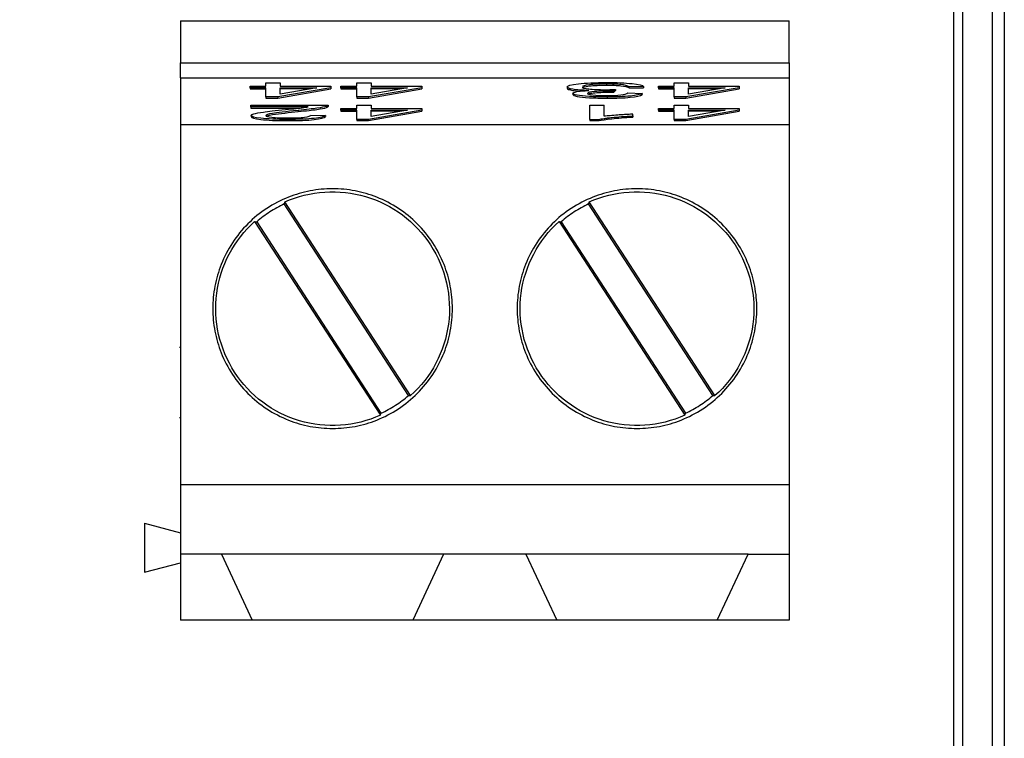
# Model space of a CAD drawing. Header units: millimetres. Extents: x 0 to 432, y 0 to 279.
# Tile 18 of 35: x 275 to 291, y 138 to 150. Entities that reach past the tile are written whole.
import ezdxf

# ---------------------------------------------------------------- set-up
doc = ezdxf.new("R2010")
doc.units = ezdxf.units.MM
doc.linetypes.add('SLD-Solid', pattern=[0])
doc.layers.add('DIMENSIONS', color=140, linetype='SLD-Solid', lineweight=25)
doc.styles.add('SLDTEXTSTYLE0', font='GOTHIC.TTF', dxfattribs={"width": 0.913})
doc.dimstyles.new('SLDDIMSTYLE0', dxfattribs={"dimtxt": 3.5, "dimasz": 3.5, "dimexe": 0, "dimexo": 0.0625, "dimgap": 0.875, "dimtad": 0, "dimtih": 1, "dimtoh": 1, "dimdec": 1, "dimrnd": 1e-09, "dimzin": 12, "dimdsep": 46, "dimtxsty": 'SLDTEXTSTYLE0', "dimsah": 1, "dimcen": 0.09, "dimadec": 0, "dimazin": 3, "dimtfac": 1, "dimtdec": 1, "dimtofl": 0, "dimtmove": 0, "dimatfit": 3, "dimfxl": 0, "dimfrac": 2, "dimtolj": 1, "dimtzin": 12, "dimarcsym": 0})

# ---------------------------------------------------------------- blocks, each defined once
blk = doc.blocks.new('_D_8')
at = {"layer": 'DIMENSIONS', "color": 140}
for p, q in [((276.147, 166.549), (230.039, 166.549)), ((233.214, 166.549), (233.214, 119.458)), ((228.688, 113.138), (227.622, 113.138)), ((227.622, 113.138), (227.622, 107.581)), ((237.739, 113.138), (238.806, 113.138)), ((238.806, 113.138), (238.806, 107.581)), ((227.622, 107.581), (228.688, 107.581)), ((238.806, 107.581), (237.739, 107.581)), ((233.214, 59.78), (233.214, 106.87)), ((272.647, 59.78), (230.039, 59.78))]:
    blk.add_line(p, q, dxfattribs=at)
for points in [[(233.214, 166.549), (232.214, 163.049), (234.214, 163.049)], [(233.214, 59.78), (234.214, 63.28), (232.214, 63.28)]]:
    blk.add_solid(points, dxfattribs=at)
at = {"layer": 'DIMENSIONS', "color": 140, "char_height": 3.5, "attachment_point": 1, "style": 'SLDTEXTSTYLE0'}
for s, insert in [('106.8', (227.395, 118.319)), ('4.20', (228.688, 112.052))]:
    blk.add_mtext(s, dxfattribs=dict(at, insert=insert))

msp = doc.modelspace()

# ---------------------------------------------------------------- linework, layer by layer
for p, q in [((290.417, 163.127), (290.417, 61.832)), ((290.917, 163.055), (290.917, 61.905)), ((291.117, 162.89), (291.117, 62.069)), ((277.367, 150.32), (287.527, 150.32)), ((277.367, 149.62), (287.527, 149.62)), ((277.367, 149.37), (277.367, 149.62)), ((287.527, 149.62), (287.527, 149.37)), ((277.367, 149.37), (277.367, 148.584)), ((277.367, 149.37), (287.527, 149.37)), ((287.527, 149.37), (287.527, 148.584)), ((278.532, 149.206), (278.532, 149.232)), ((278.532, 149.232), (278.795, 149.232)), ((278.795, 149.206), (278.532, 149.206)), ((278.532, 149.206), (278.532, 149.186)), ((278.795, 149.232), (278.795, 149.289)), ((278.795, 149.289), (279.034, 149.289)), ((278.795, 149.052), (278.795, 149.206)), ((279.88, 149.206), (278.991, 149.052)), ((279.034, 149.289), (279.034, 149.232)), ((279.034, 149.232), (279.88, 149.232)), ((279.034, 149.206), (279.645, 149.206)), ((279.034, 149.098), (279.034, 149.206)), ((279.645, 149.206), (279.034, 149.098)), ((279.88, 149.232), (279.88, 149.206)), ((279.88, 149.206), (279.88, 149.186)), ((280.047, 149.206), (280.047, 149.232)), ((280.047, 149.232), (280.31, 149.232)), ((280.31, 149.206), (280.047, 149.206)), ((280.047, 149.206), (280.047, 149.186)), ((280.31, 149.232), (280.31, 149.289)), ((280.31, 149.289), (280.549, 149.289)), ((280.31, 149.052), (280.31, 149.206)), ((281.395, 149.206), (280.506, 149.052)), ((280.549, 149.289), (280.549, 149.232)), ((280.549, 149.232), (281.395, 149.232)), ((280.549, 149.206), (281.16, 149.206)), ((280.549, 149.098), (280.549, 149.206)), ((281.16, 149.206), (280.549, 149.098)), ((281.395, 149.232), (281.395, 149.206)), ((281.395, 149.206), (281.395, 149.186)), ((283.822, 149.219), (283.822, 149.199)), ((284.477, 149.269), (284.477, 149.249)), ((285.098, 149.226), (284.859, 149.222)), ((284.859, 149.203), (284.859, 149.222)), ((284.859, 149.203), (285.098, 149.206)), ((285.098, 149.226), (285.098, 149.206)), ((285.345, 149.206), (285.345, 149.232)), ((285.345, 149.232), (285.608, 149.232)), ((285.608, 149.206), (285.345, 149.206)), ((285.345, 149.206), (285.345, 149.186)), ((285.608, 149.232), (285.608, 149.289)), ((285.608, 149.289), (285.848, 149.289)), ((285.608, 149.052), (285.608, 149.206)), ((286.693, 149.206), (285.804, 149.052)), ((285.848, 149.289), (285.848, 149.232)), ((285.848, 149.232), (286.693, 149.232)), ((285.848, 149.206), (286.458, 149.206)), ((285.848, 149.098), (285.848, 149.206)), ((286.458, 149.206), (285.848, 149.098)), ((286.693, 149.232), (286.693, 149.206)), ((286.693, 149.206), (286.693, 149.186)), ((278.532, 149.186), (278.795, 149.186)), ((278.991, 149.052), (278.795, 149.052)), ((278.795, 149.052), (278.795, 149.032)), ((278.991, 149.032), (279.88, 149.186)), ((278.991, 149.052), (278.991, 149.032)), ((279.532, 149.186), (279.034, 149.186)), ((280.047, 149.186), (280.31, 149.186)), ((280.31, 149.052), (280.31, 149.032)), ((280.506, 149.052), (280.31, 149.052)), ((280.506, 149.032), (281.395, 149.186)), ((280.506, 149.052), (280.506, 149.032)), ((281.047, 149.186), (280.549, 149.186)), ((283.917, 149.112), (283.917, 149.092)), ((284.488, 149.051), (284.488, 149.031)), ((284.562, 149.151), (284.562, 149.132)), ((284.626, 149.177), (284.601, 149.151)), ((284.601, 149.131), (284.626, 149.157)), ((284.601, 149.151), (284.601, 149.131)), ((284.626, 149.177), (284.626, 149.157)), ((284.835, 149.118), (285.075, 149.112)), ((285.075, 149.112), (285.075, 149.092)), ((285.345, 149.186), (285.608, 149.186)), ((285.804, 149.052), (285.608, 149.052)), ((285.608, 149.052), (285.608, 149.032)), ((285.804, 149.032), (286.693, 149.186)), ((285.804, 149.052), (285.804, 149.032)), ((286.345, 149.186), (285.848, 149.186)), ((278.544, 148.887), (278.544, 148.915)), ((278.544, 148.915), (279.833, 148.915)), ((279.5, 148.887), (278.544, 148.887)), ((278.544, 148.887), (278.544, 148.867)), ((278.795, 149.032), (278.991, 149.032)), ((279.804, 148.895), (279.804, 148.875)), ((279.833, 148.915), (279.833, 148.895)), ((280.31, 149.032), (280.506, 149.032)), ((280.31, 148.858), (280.31, 148.915)), ((280.31, 148.915), (280.549, 148.915)), ((280.549, 148.915), (280.549, 148.858)), ((284.199, 148.677), (284.199, 148.915)), ((284.199, 148.915), (284.439, 148.915)), ((284.439, 148.729), (284.439, 148.915)), ((285.608, 149.032), (285.804, 149.032)), ((285.608, 148.858), (285.608, 148.915)), ((285.608, 148.915), (285.848, 148.915)), ((285.848, 148.915), (285.848, 148.858)), ((278.544, 148.867), (279.364, 148.867)), ((278.547, 148.743), (278.547, 148.723)), ((279.333, 148.827), (279.333, 148.808)), ((279.541, 148.748), (279.788, 148.745)), ((279.788, 148.745), (279.788, 148.726)), ((280.047, 148.832), (280.047, 148.858)), ((280.047, 148.858), (280.31, 148.858)), ((280.31, 148.832), (280.047, 148.832)), ((280.047, 148.832), (280.047, 148.812)), ((280.047, 148.812), (280.31, 148.812)), ((280.31, 148.678), (280.31, 148.832)), ((281.395, 148.832), (280.506, 148.678)), ((280.506, 148.658), (281.395, 148.812)), ((280.549, 148.858), (281.395, 148.858)), ((280.549, 148.832), (281.16, 148.832)), ((280.549, 148.724), (280.549, 148.832)), ((281.16, 148.832), (280.549, 148.724)), ((281.047, 148.812), (280.549, 148.812)), ((281.395, 148.858), (281.395, 148.832)), ((281.395, 148.832), (281.395, 148.812)), ((284.917, 148.736), (284.917, 148.765)), ((284.917, 148.736), (284.917, 148.716)), ((285.345, 148.832), (285.345, 148.858)), ((285.345, 148.858), (285.608, 148.858)), ((285.608, 148.832), (285.345, 148.832)), ((285.345, 148.832), (285.345, 148.812)), ((285.345, 148.812), (285.608, 148.812)), ((285.608, 148.678), (285.608, 148.832)), ((286.693, 148.832), (285.804, 148.678)), ((285.804, 148.658), (286.693, 148.812)), ((285.848, 148.858), (286.693, 148.858)), ((285.848, 148.832), (286.458, 148.832)), ((285.848, 148.724), (285.848, 148.832)), ((286.458, 148.832), (285.848, 148.724)), ((286.345, 148.812), (285.848, 148.812)), ((286.693, 148.858), (286.693, 148.832)), ((286.693, 148.832), (286.693, 148.812)), ((277.367, 148.584), (277.367, 142.584)), ((287.527, 148.584), (277.367, 148.584)), ((279.155, 148.677), (279.155, 148.657)), ((280.506, 148.678), (280.31, 148.678)), ((280.31, 148.678), (280.31, 148.658)), ((280.31, 148.658), (280.506, 148.658)), ((280.506, 148.678), (280.506, 148.658)), ((284.199, 148.677), (284.354, 148.677)), ((284.199, 148.677), (284.199, 148.657)), ((284.199, 148.657), (284.354, 148.657)), ((284.354, 148.677), (284.354, 148.657)), ((285.804, 148.678), (285.608, 148.678)), ((285.608, 148.678), (285.608, 148.658)), ((285.608, 148.658), (285.804, 148.658)), ((285.804, 148.678), (285.804, 148.658)), ((287.527, 148.584), (287.527, 142.584)), ((277.367, 148.432), (277.366, 148.432)), ((279.11, 147.299), (279.1, 147.266)), ((281.174, 144.072), (279.1, 147.266)), ((281.208, 144.067), (279.11, 147.299)), ((284.19, 147.299), (284.18, 147.266)), ((286.254, 144.072), (284.18, 147.266)), ((286.288, 144.067), (284.19, 147.299)), ((278.606, 146.972), (280.705, 143.74)), ((278.641, 146.968), (280.715, 143.773)), ((283.686, 146.972), (285.785, 143.74)), ((283.721, 146.968), (285.795, 143.773)), ((277.367, 145.442), (277.366, 145.442)), ((277.366, 145.01), (277.367, 145.01)), ((277.367, 144.87), (277.355, 144.87)), ((277.366, 144.138), (277.367, 144.138)), ((277.365, 144.099), (277.367, 144.099)), ((281.174, 144.072), (281.208, 144.067)), ((286.254, 144.072), (286.288, 144.067)), ((277.355, 143.705), (277.367, 143.705)), ((280.705, 143.74), (280.715, 143.773)), ((285.785, 143.74), (285.795, 143.773)), ((277.367, 142.584), (287.527, 142.584)), ((277.367, 142.584), (277.367, 141.42)), ((287.527, 142.584), (287.527, 141.42)), ((276.767, 141.94), (277.367, 141.779)), ((276.767, 141.94), (276.767, 141.12)), ((278.054, 141.42), (277.367, 141.42)), ((277.367, 141.42), (277.367, 140.32)), ((281.76, 141.42), (278.054, 141.42)), ((278.054, 141.42), (278.567, 140.32)), ((281.76, 141.42), (281.247, 140.32)), ((283.134, 141.42), (281.76, 141.42)), ((286.84, 141.42), (283.134, 141.42)), ((283.134, 141.42), (283.647, 140.32)), ((286.327, 140.32), (286.84, 141.42)), ((286.84, 141.42), (287.527, 141.42)), ((287.527, 141.42), (287.527, 140.32)), ((276.767, 141.12), (277.367, 141.28)), ((278.567, 140.32), (277.367, 140.32)), ((281.247, 140.32), (278.567, 140.32)), ((283.647, 140.32), (281.247, 140.32)), ((286.327, 140.32), (283.647, 140.32)), ((287.527, 140.32), (286.327, 140.32))]:
    msp.add_line(p, q)
for points, knots in [([(290.267, 163.127), (290.267, 146.363), (290.267, 129.421), (290.267, 95.538), (290.267, 78.596), (290.267, 61.832)], [0, 0, 0, 0, 0.5, 0.5, 1, 1, 1, 1]), ([(277.367, 150.32), (277.367, 150.32), (277.367, 150.244), (277.367, 149.985), (277.367, 149.803), (277.367, 149.62)], [0, 0, 0, 0, 0.5, 0.5, 1, 1, 1, 1]), ([(287.527, 149.62), (287.527, 149.803), (287.527, 149.985), (287.527, 150.244), (287.527, 150.32), (287.527, 150.32)], [0, 0, 0, 0, 0.5, 0.5, 1, 1, 1, 1]), ([(283.822, 149.219), (283.822, 149.24), (283.884, 149.257), (284.133, 149.286), (284.289, 149.293), (284.479, 149.293)], [-2, -2, -2, -2, -1, -1, 0, 0, 0, 0]), ([(284.186, 149.16), (284.07, 149.164), (283.98, 149.17), (283.853, 149.191), (283.822, 149.204), (283.822, 149.219)], [-2, -2, -2, -2, -1, -1, 0, 0, 0, 0]), ([(284.477, 149.269), (284.364, 149.269), (284.269, 149.264), (284.115, 149.245), (284.076, 149.234), (284.076, 149.22)], [-2, -2, -2, -2, -1, -1, 0, 0, 0, 0]), ([(284.076, 149.2), (284.076, 149.214), (284.115, 149.225), (284.269, 149.245), (284.364, 149.249), (284.477, 149.249)], [-2, -2, -2, -2, -1, -1, 0, 0, 0, 0]), ([(284.076, 149.22), (284.076, 149.206), (284.112, 149.195), (284.255, 149.178), (284.347, 149.173), (284.458, 149.173)], [-2, -2, -2, -2, -1, -1, 0, 0, 0, 0]), ([(284.859, 149.222), (284.831, 149.239), (284.785, 149.251), (284.653, 149.266), (284.572, 149.269), (284.477, 149.269)], [-2, -2, -2, -2, -1, -1, 0, 0, 0, 0]), ([(284.477, 149.249), (284.572, 149.249), (284.653, 149.246), (284.785, 149.231), (284.831, 149.219), (284.859, 149.203)], [-2, -2, -2, -2, -1, -1, 0, 0, 0, 0]), ([(284.479, 149.293), (284.65, 149.293), (284.792, 149.287), (285.018, 149.262), (285.083, 149.246), (285.098, 149.226)], [-2, -2, -2, -2, -1, -1, 0, 0, 0, 0]), ([(283.822, 149.199), (283.826, 149.192), (283.833, 149.178), (283.91, 149.161), (283.986, 149.15), (284.037, 149.148), (284.039, 149.148)], [0, 0, 0, 0, 0.350792, 0.670928, 0.982559, 1, 1, 1, 1]), ([(283.917, 149.112), (283.917, 149.123), (283.939, 149.132), (284.03, 149.149), (284.097, 149.156), (284.186, 149.16)], [-2, -2, -2, -2, -1, -1, 0, 0, 0, 0]), ([(284.488, 149.051), (284.382, 149.051), (284.284, 149.053), (284.104, 149.065), (284.036, 149.072), (283.941, 149.091), (283.917, 149.102), (283.917, 149.112)], [-3, -3, -3, -3, -2, -2, -1, -1, 0, 0, 0, 0]), ([(283.917, 149.092), (283.917, 149.082), (283.941, 149.072), (284.036, 149.052), (284.104, 149.045), (284.284, 149.034), (284.382, 149.031), (284.488, 149.031)], [-3, -3, -3, -3, -2, -2, -1, -1, 0, 0, 0, 0]), ([(284.562, 149.151), (284.46, 149.151), (284.368, 149.148), (284.204, 149.135), (284.164, 149.125), (284.164, 149.112)], [-2, -2, -2, -2, -1, -1, 0, 0, 0, 0]), ([(284.164, 149.112), (284.164, 149.101), (284.193, 149.092), (284.312, 149.078), (284.389, 149.075), (284.483, 149.075)], [-2, -2, -2, -2, -1, -1, 0, 0, 0, 0]), ([(284.169, 149.098), (284.169, 149.099), (284.172, 149.103), (284.192, 149.109), (284.231, 149.117), (284.304, 149.124), (284.415, 149.13), (284.513, 149.131), (284.562, 149.132)], [0, 0, 0, 0, 0.049233, 0.183213, 0.312651, 0.446967, 0.71898, 1, 1, 1, 1]), ([(284.483, 149.075), (284.576, 149.075), (284.654, 149.078), (284.778, 149.092), (284.818, 149.103), (284.835, 149.118)], [-2, -2, -2, -2, -1, -1, 0, 0, 0, 0]), ([(285.075, 149.112), (285.045, 149.093), (284.978, 149.078), (284.771, 149.056), (284.642, 149.051), (284.488, 149.051)], [-2, -2, -2, -2, -1, -1, 0, 0, 0, 0]), ([(284.488, 149.031), (284.642, 149.031), (284.771, 149.036), (284.978, 149.058), (285.045, 149.073), (285.075, 149.092)], [-2, -2, -2, -2, -1, -1, 0, 0, 0, 0]), ([(279.122, 148.842), (279.266, 148.856), (279.358, 148.866), (279.439, 148.877), (279.473, 148.882), (279.5, 148.887)], [-2, -2, -2, -2, -1, -1, 0, 0, 0, 0]), ([(279.804, 148.895), (279.772, 148.884), (279.719, 148.874), (279.574, 148.853), (279.47, 148.841), (279.333, 148.827)], [-2, -2, -2, -2, -1, -1, 0, 0, 0, 0]), ([(279.333, 148.808), (279.47, 148.821), (279.574, 148.833), (279.719, 148.854), (279.772, 148.864), (279.804, 148.875)], [-2, -2, -2, -2, -1, -1, 0, 0, 0, 0]), ([(278.547, 148.743), (278.547, 148.752), (278.563, 148.762), (278.626, 148.78), (278.679, 148.79), (278.828, 148.81), (278.951, 148.824), (279.122, 148.842)], [-3, -3, -3, -3, -2, -2, -1, -1, 0, 0, 0, 0]), ([(279.155, 148.677), (278.968, 148.677), (278.819, 148.683), (278.601, 148.708), (278.547, 148.724), (278.547, 148.743)], [-2, -2, -2, -2, -1, -1, 0, 0, 0, 0]), ([(278.547, 148.723), (278.547, 148.704), (278.601, 148.688), (278.819, 148.663), (278.968, 148.657), (279.155, 148.657)], [-2, -2, -2, -2, -1, -1, 0, 0, 0, 0]), ([(279.333, 148.827), (279.122, 148.806), (278.979, 148.789), (278.831, 148.765), (278.794, 148.753), (278.794, 148.742)], [-2, -2, -2, -2, -1, -1, 0, 0, 0, 0]), ([(278.794, 148.742), (278.794, 148.73), (278.828, 148.721), (278.963, 148.705), (279.052, 148.701), (279.161, 148.701)], [-2, -2, -2, -2, -1, -1, 0, 0, 0, 0]), ([(278.807, 148.731), (278.811, 148.733), (278.823, 148.743), (278.984, 148.772), (279.181, 148.792), (279.333, 148.808)], [0, 0, 0, 0, 0.086283, 0.289311, 1, 1, 1, 1]), ([(279.788, 148.745), (279.771, 148.723), (279.708, 148.706), (279.488, 148.683), (279.34, 148.677), (279.155, 148.677)], [-2, -2, -2, -2, -1, -1, 0, 0, 0, 0]), ([(279.155, 148.657), (279.34, 148.657), (279.488, 148.663), (279.708, 148.686), (279.771, 148.703), (279.788, 148.726)], [-2, -2, -2, -2, -1, -1, 0, 0, 0, 0]), ([(279.161, 148.701), (279.276, 148.701), (279.368, 148.705), (279.505, 148.722), (279.54, 148.734), (279.541, 148.748)], [-2, -2, -2, -2, -1, -1, 0, 0, 0, 0]), ([(284.354, 148.677), (284.366, 148.679), (284.39, 148.685), (284.439, 148.693), (284.498, 148.701), (284.592, 148.712), (284.728, 148.725), (284.853, 148.732), (284.917, 148.736)], [0, 0, 0, 0, 0.096572, 0.202466, 0.31879, 0.446379, 0.715916, 1, 1, 1, 1]), ([(284.354, 148.657), (284.395, 148.667), (284.466, 148.678), (284.666, 148.7), (284.783, 148.709), (284.917, 148.716)], [-2, -2, -2, -2, -1, -1, 0, 0, 0, 0]), ([(284.917, 148.765), (284.891, 148.763), (284.836, 148.761), (284.753, 148.756), (284.651, 148.749), (284.542, 148.74), (284.471, 148.733), (284.439, 148.729)], [0, 0, 0, 0, 0.149043, 0.315765, 0.500702, 0.769617, 1, 1, 1, 1]), ([(279.907, 147.52), (280.033, 147.52), (280.284, 147.496), (280.658, 147.387), (281.013, 147.204), (281.331, 146.943), (281.591, 146.626), (281.775, 146.27), (281.884, 145.897), (281.919, 145.52), (281.884, 145.143), (281.775, 144.769), (281.591, 144.413), (281.331, 144.096), (281.014, 143.836), (280.658, 143.652), (280.285, 143.543), (279.908, 143.508), (279.53, 143.543), (279.157, 143.652), (278.801, 143.836), (278.484, 144.096), (278.223, 144.413), (278.04, 144.769), (277.931, 145.142), (277.896, 145.519), (277.931, 145.897), (278.04, 146.27), (278.223, 146.626), (278.484, 146.943), (278.801, 147.204), (279.157, 147.387), (279.53, 147.496), (279.782, 147.52), (279.907, 147.52)], [0, 0, 0, 0, 0.02999, 0.060002, 0.092479, 0.125, 0.157477, 0.189998, 0.219977, 0.25, 0.279979, 0.310002, 0.342479, 0.375, 0.407477, 0.439998, 0.469977, 0.5, 0.529979, 0.560002, 0.592479, 0.625, 0.657477, 0.689998, 0.719977, 0.75, 0.779979, 0.810002, 0.842479, 0.875, 0.907477, 0.939998, 0.969988, 1, 1, 1, 1]), ([(279.11, 147.299), (279.32, 147.393), (279.546, 147.45), (280.006, 147.481), (280.238, 147.455), (280.68, 147.325), (280.889, 147.22), (281.258, 146.945), (281.418, 146.775), (281.668, 146.389), (281.759, 146.173), (281.86, 145.724), (281.871, 145.491), (281.81, 145.034), (281.739, 144.812), (281.524, 144.405), (281.38, 144.221), (281.208, 144.067)], [0, 0, 0, 0, 0.125, 0.125, 0.25, 0.25, 0.375, 0.375, 0.5, 0.5, 0.625, 0.625, 0.75, 0.75, 0.875, 0.875, 1, 1, 1, 1]), ([(284.987, 147.52), (285.113, 147.52), (285.364, 147.496), (285.738, 147.387), (286.093, 147.204), (286.411, 146.943), (286.671, 146.626), (286.855, 146.27), (286.964, 145.897), (286.999, 145.52), (286.964, 145.143), (286.855, 144.769), (286.671, 144.413), (286.411, 144.096), (286.094, 143.836), (285.738, 143.652), (285.365, 143.543), (284.988, 143.508), (284.61, 143.543), (284.237, 143.652), (283.881, 143.836), (283.564, 144.096), (283.303, 144.413), (283.12, 144.769), (283.011, 145.142), (282.976, 145.519), (283.011, 145.897), (283.12, 146.27), (283.303, 146.626), (283.564, 146.943), (283.881, 147.204), (284.237, 147.387), (284.61, 147.496), (284.862, 147.52), (284.987, 147.52)], [0, 0, 0, 0, 0.02999, 0.060002, 0.092479, 0.125, 0.157477, 0.189998, 0.219977, 0.25, 0.279979, 0.310002, 0.342479, 0.375, 0.407477, 0.439998, 0.469977, 0.5, 0.529979, 0.560002, 0.592479, 0.625, 0.657477, 0.689998, 0.719977, 0.75, 0.779979, 0.810002, 0.842479, 0.875, 0.907477, 0.939998, 0.969988, 1, 1, 1, 1]), ([(284.19, 147.299), (284.4, 147.393), (284.626, 147.45), (285.086, 147.481), (285.318, 147.455), (285.76, 147.325), (285.969, 147.22), (286.338, 146.945), (286.498, 146.775), (286.748, 146.389), (286.839, 146.173), (286.94, 145.724), (286.951, 145.491), (286.89, 145.034), (286.819, 144.812), (286.604, 144.405), (286.46, 144.221), (286.288, 144.067)], [0, 0, 0, 0, 0.125, 0.125, 0.25, 0.25, 0.375, 0.375, 0.5, 0.5, 0.625, 0.625, 0.75, 0.75, 0.875, 0.875, 1, 1, 1, 1]), ([(279.1, 147.266), (279.059, 147.246), (278.976, 147.206), (278.859, 147.134), (278.746, 147.056), (278.676, 146.997), (278.641, 146.968)], [0, 0, 0, 0, 0.250642, 0.5, 0.749358, 1, 1, 1, 1]), ([(284.18, 147.266), (284.139, 147.246), (284.056, 147.206), (283.939, 147.134), (283.826, 147.056), (283.756, 146.997), (283.721, 146.968)], [0, 0, 0, 0, 0.2506419, 0.5, 0.7493581, 1, 1, 1, 1]), ([(280.705, 143.74), (280.495, 143.646), (280.268, 143.589), (279.809, 143.559), (279.577, 143.584), (279.135, 143.714), (278.926, 143.819), (278.557, 144.094), (278.397, 144.265), (278.147, 144.651), (278.056, 144.866), (277.955, 145.315), (277.944, 145.549), (278.005, 146.005), (278.076, 146.228), (278.291, 146.634), (278.435, 146.819), (278.606, 146.972)], [0, 0, 0, 0, 0.125, 0.125, 0.25, 0.25, 0.375, 0.375, 0.5, 0.5, 0.625, 0.625, 0.75, 0.75, 0.875, 0.875, 1, 1, 1, 1]), ([(285.785, 143.74), (285.575, 143.646), (285.348, 143.589), (284.889, 143.559), (284.657, 143.584), (284.215, 143.714), (284.006, 143.819), (283.637, 144.094), (283.477, 144.265), (283.227, 144.651), (283.136, 144.866), (283.035, 145.315), (283.024, 145.549), (283.085, 146.005), (283.156, 146.228), (283.371, 146.634), (283.515, 146.819), (283.686, 146.972)], [0, 0, 0, 0, 0.125, 0.125, 0.25, 0.25, 0.375, 0.375, 0.5, 0.5, 0.625, 0.625, 0.75, 0.75, 0.875, 0.875, 1, 1, 1, 1]), ([(277.367, 144.193), (277.367, 144.169), (277.367, 144.144), (277.367, 144.11), (277.367, 144.099), (277.367, 144.099)], [0, 0, 0, 0, 0.5, 0.5, 1, 1, 1, 1]), ([(280.715, 143.773), (280.756, 143.794), (280.838, 143.834), (280.956, 143.905), (281.069, 143.983), (281.139, 144.042), (281.174, 144.072)], [0, 0, 0, 0, 0.2506419, 0.5, 0.7493581, 1, 1, 1, 1]), ([(285.795, 143.773), (285.836, 143.794), (285.918, 143.834), (286.036, 143.905), (286.149, 143.983), (286.219, 144.042), (286.254, 144.072)], [0, 0, 0, 0, 0.250642, 0.5, 0.749358, 1, 1, 1, 1])]:
    msp.add_open_spline(points, degree=3, knots=knots)
for points in [[(284.458, 149.173), (284.502, 149.173), (284.558, 149.174), (284.626, 149.177)], [(284.601, 149.151), (284.584, 149.151), (284.571, 149.151), (284.562, 149.151)], [(284.562, 149.132), (284.571, 149.132), (284.584, 149.131), (284.601, 149.131)], [(279.833, 148.915), (279.835, 148.908), (279.825, 148.902), (279.804, 148.895)], [(279.804, 148.875), (279.825, 148.882), (279.835, 148.888), (279.833, 148.895)], [(278.606, 146.972), (278.618, 146.971), (278.629, 146.969), (278.641, 146.968)], [(283.686, 146.972), (283.698, 146.971), (283.709, 146.969), (283.721, 146.968)], [(277.367, 144.177), (277.367, 144.152), (277.367, 144.138), (277.367, 144.138)]]:
    msp.add_open_spline(points, degree=3)

# ---------------------------------------------------------------- dimensions: what is measured, and where the dimension line sits
at = {"layer": 'DIMENSIONS', "color": 140}
dim = msp.add_linear_dim(base=(233.214, 166.549), p1=(273.917, 59.78), p2=(277.417, 166.549), angle=90, dimstyle='SLDDIMSTYLE0', dxfattribs=at)
dim.commit()
dim.dimension.update_dxf_attribs({"geometry": '_D_8', "text_midpoint": (233.214, 113.164), "dimtype": 160})

doc.saveas('drawing.dxf')
